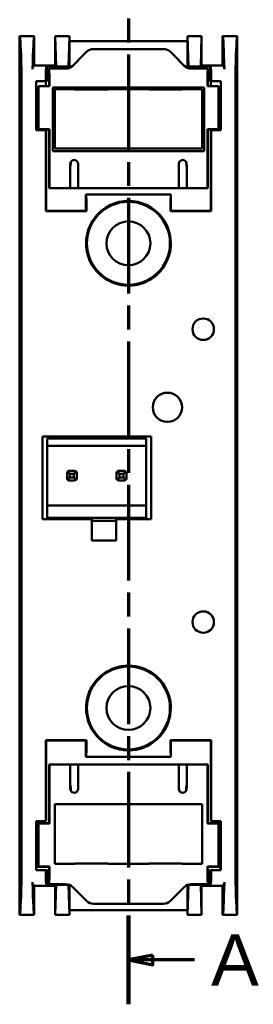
# Model space of a CAD drawing. Header units: millimetres. Extents: x 0 to 110, y 0 to 170.
# Tile 2 of 4: x 86 to 110, y 0 to 101. Entities that reach past the tile are written whole.
import ezdxf

# ---------------------------------------------------------------- set-up
doc = ezdxf.new("R2010")
doc.units = ezdxf.units.MM
doc.linetypes.add('CHAIN', pattern=[0.3543, 0.2362, -0.0295, 0.0591, -0.0295])
doc.linetypes.add('LONG_DASH_DOTTED', pattern=[0.3001, 0.2362, -0.0295, 0.0049, -0.0295])
doc.layers.add('Arêtes visibles(ISO)', color=7, linetype='Continuous', lineweight=50)
doc.layers.add('Lignes des vues en coupe(ISO)', color=7, linetype='LONG_DASH_DOTTED', lineweight=70)
doc.styles.get("Standard").update_dxf_attribs({"font": 'ARIAL.TTF'})

# ---------------------------------------------------------------- blocks, each defined once
blk = doc.blocks.new('SectionConversion2D0')
at = {"layer": 'Lignes des vues en coupe(ISO)', "linetype": 'CHAIN', "ltscale": 41.491604}
blk.add_line((145.94, 217.86), (145.94, 105.86), dxfattribs=at)
at = {"layer": 'Lignes des vues en coupe(ISO)', "linetype": 'Continuous', "lineweight": 140}
blk.add_line((145.94, 114.96), (145.94, 105.86), dxfattribs=at)
at = {"layer": 'Lignes des vues en coupe(ISO)', "linetype": 'Continuous'}
for p, q in [((148.44, 110.91), (145.94, 110.41)), ((148.44, 110.41), (145.94, 110.41)), ((145.94, 110.41), (148.44, 109.91)), ((148.44, 109.91), (148.44, 110.91)), ((152.71, 110.41), (148.44, 110.41))]:
    blk.add_line(p, q, dxfattribs=at)
at = {"layer": 'Lignes des vues en coupe(ISO)', "linetype": 'Continuous', "flags": 128}
blk.add_lwpolyline([(148.44, 110.91), (145.94, 110.41), (148.44, 109.91), (148.44, 110.91)], dxfattribs=at)
at = {"layer": 'Lignes des vues en coupe(ISO)'}
blk.add_solid([(148.44, 110.91), (145.94, 110.41), (148.44, 109.91), (148.44, 110.91)], dxfattribs=at)
at = {"layer": 'Lignes des vues en coupe(ISO)', "insert": (154.41, 107.78), "char_height": 5.25, "attachment_point": 7}
blk.add_mtext('A', dxfattribs=at)

msp = doc.modelspace()

# ---------------------------------------------------------------- linework, layer by layer
at = {"layer": 'Arêtes visibles(ISO)'}
for p, q in [((86.25, 99.15), (86.25, 88.42)), ((87.75, 99.15), (86.25, 99.15)), ((87.75, 96.15), (87.75, 99.15)), ((89.9, 99.15), (89.9, 99.15)), ((89.9, 99.15), (89.9, 96.15)), ((91.35, 99.15), (89.9, 99.15)), ((91.35, 99.15), (89.9, 99.15)), ((89.9, 99.15), (90, 96.05)), ((91.26, 96.05), (91.35, 99.15)), ((91.35, 99.15), (91.35, 99.15)), ((91.35, 98.65), (91.35, 99.15)), ((103.46, 99.15), (104.9, 99.15)), ((103.46, 99.15), (103.46, 99.15)), ((103.46, 99.15), (103.55, 96.05)), ((104.9, 99.15), (103.46, 99.15)), ((103.46, 99.15), (103.46, 98.65)), ((104.81, 96.05), (104.9, 99.15)), ((104.9, 99.15), (104.9, 99.15)), ((104.9, 99.15), (104.9, 96.15)), ((107.05, 99.15), (108.55, 99.15)), ((107.05, 96.15), (107.05, 99.15)), ((108.55, 88.42), (108.55, 99.15)), ((91.35, 95.92), (91.35, 98.65)), ((103.46, 98.65), (91.35, 98.65)), ((100.99, 97.85), (93.82, 97.85)), ((103.46, 98.65), (103.46, 95.92)), ((92.8, 97.24), (91.7, 96.14)), ((93.11, 97.56), (92.8, 97.24)), ((102.01, 97.24), (101.7, 97.56)), ((103.11, 96.14), (102.01, 97.24)), ((87.75, 96.15), (87.59, 95.98)), ((89.9, 96.15), (87.75, 96.15)), ((88.96, 95.98), (89.03, 96.05)), ((89.03, 96.05), (90, 96.05)), ((89.03, 96.05), (89.03, 94.61)), ((89.25, 95.85), (89.25, 94.61)), ((89.25, 95.85), (89.28, 95.82)), ((90.99, 95.85), (89.25, 95.85)), ((90, 96.05), (89.9, 96.15)), ((90, 96.05), (91.26, 96.05)), ((91.26, 96.05), (91.26, 95.89)), ((103.55, 95.89), (103.55, 96.05)), ((103.55, 96.05), (104.81, 96.05)), ((105.55, 95.85), (103.82, 95.85)), ((104.9, 96.15), (104.81, 96.05)), ((104.81, 96.05), (105.78, 96.05)), ((107.05, 96.15), (104.9, 96.15)), ((105.55, 95.85), (105.52, 95.82)), ((105.55, 94.61), (105.55, 95.85)), ((105.78, 96.05), (105.85, 95.98)), ((105.78, 94.61), (105.78, 96.05)), ((107.22, 95.98), (107.05, 96.15)), ((86.44, 13.32), (86.44, 94.98)), ((88.94, 94.57), (88.94, 94.98)), ((89.3, 94.04), (89.3, 94.82)), ((105.51, 94.82), (105.51, 94.04)), ((105.87, 94.98), (105.87, 94.57)), ((108.37, 94.98), (108.37, 13.32)), ((87.94, 89.53), (87.94, 94.57)), ((87.94, 94.57), (88.94, 94.57)), ((87.95, 94.56), (87.94, 94.57)), ((87.95, 89.54), (87.95, 94.56)), ((87.95, 94.56), (88.95, 94.56)), ((88.18, 94.04), (88.17, 94.05)), ((88.95, 94.05), (88.17, 94.05)), ((88.17, 94.05), (88.17, 89.62)), ((89.3, 94.04), (88.18, 94.04)), ((88.18, 94.04), (88.18, 89.63)), ((88.94, 94.57), (88.95, 94.56)), ((88.95, 94.56), (88.96, 94.55)), ((88.95, 94.56), (88.95, 94.05)), ((88.95, 94.55), (88.96, 94.55)), ((89.28, 94.06), (88.95, 94.06)), ((88.96, 94.61), (89.28, 94.61)), ((88.96, 94.55), (88.96, 94.61)), ((89.28, 94.61), (89.28, 94.06)), ((89.28, 94.06), (89.3, 94.04)), ((89.65, 87.4), (89.65, 93.9)), ((89.65, 93.9), (105.15, 93.9)), ((105.15, 93.9), (105.15, 87.4)), ((105.51, 94.04), (105.53, 94.06)), ((105.51, 94.04), (106.63, 94.04)), ((105.53, 94.61), (105.85, 94.61)), ((105.53, 94.06), (105.53, 94.61)), ((105.86, 94.06), (105.53, 94.06)), ((105.85, 94.61), (105.85, 94.55)), ((105.85, 94.55), (105.86, 94.56)), ((105.85, 94.55), (105.86, 94.55)), ((105.86, 94.56), (105.87, 94.57)), ((105.86, 94.56), (106.86, 94.56)), ((105.86, 94.56), (105.86, 94.05)), ((106.64, 94.05), (105.86, 94.05)), ((105.87, 94.57), (106.87, 94.57)), ((106.63, 94.04), (106.64, 94.05)), ((106.63, 94.04), (106.63, 89.63)), ((106.64, 89.62), (106.64, 94.05)), ((106.86, 94.56), (106.87, 94.57)), ((106.86, 94.56), (106.86, 89.54)), ((106.87, 94.57), (106.87, 89.53)), ((89.85, 93.75), (91.92, 93.75)), ((89.85, 87.65), (89.85, 93.75)), ((91.92, 93.72), (91.92, 93.75)), ((95.29, 93.72), (91.92, 93.72)), ((95.29, 93.75), (95.29, 93.72)), ((95.29, 93.75), (99.52, 93.75)), ((99.52, 93.72), (99.52, 93.75)), ((102.89, 93.72), (99.52, 93.72)), ((102.89, 93.75), (104.95, 93.75)), ((102.89, 93.75), (102.89, 93.72)), ((104.95, 93.75), (104.95, 87.65)), ((87.95, 89.54), (87.94, 89.53)), ((88.94, 89.53), (87.94, 89.53)), ((88.95, 89.54), (87.95, 89.54)), ((88.17, 89.62), (88.18, 89.63)), ((88.17, 89.62), (88.95, 89.62)), ((88.18, 89.63), (89.3, 89.63)), ((88.95, 89.54), (88.94, 89.53)), ((88.94, 81.25), (88.94, 89.53)), ((88.95, 89.62), (88.95, 89.54)), ((88.95, 89.61), (89.28, 89.61)), ((88.96, 89.55), (88.95, 89.54)), ((88.95, 89.55), (88.96, 89.55)), ((88.96, 89.55), (88.96, 81.27)), ((89.3, 89.63), (89.28, 89.61)), ((89.28, 89.61), (89.28, 83.58)), ((89.3, 83.6), (89.3, 89.63)), ((105.53, 89.61), (105.51, 89.63)), ((106.63, 89.63), (105.51, 89.63)), ((105.51, 89.63), (105.51, 83.6)), ((105.53, 83.58), (105.53, 89.61)), ((105.53, 89.61), (105.86, 89.61)), ((105.86, 89.54), (105.85, 89.55)), ((105.85, 89.55), (105.86, 89.55)), ((105.85, 81.27), (105.85, 89.55)), ((105.86, 89.62), (106.64, 89.62)), ((105.86, 89.62), (105.86, 89.54)), ((105.87, 89.53), (105.86, 89.54)), ((106.86, 89.54), (105.86, 89.54)), ((106.87, 89.53), (105.87, 89.53)), ((105.87, 89.53), (105.87, 81.25)), ((106.64, 89.62), (106.63, 89.63)), ((106.86, 89.54), (106.87, 89.53)), ((86.25, 88.42), (86.25, 88.42)), ((86.29, 87.49), (86.25, 88.42)), ((86.25, 88.42), (86.25, 88.42)), ((86.25, 19.88), (86.25, 88.42)), ((108.52, 87.49), (108.55, 88.42)), ((108.55, 88.42), (108.55, 88.42)), ((108.55, 88.42), (108.55, 88.42)), ((108.55, 88.42), (108.55, 19.88)), ((86.29, 20.81), (86.29, 87.49)), ((105.15, 87.4), (89.65, 87.4)), ((104.95, 87.65), (89.85, 87.65)), ((108.52, 20.81), (108.52, 87.49)), ((91.44, 83.6), (91.44, 85.98)), ((91.44, 85.98), (91.45, 85.98)), ((91.5, 86.21), (91.5, 86.3)), ((92.24, 85.98), (92.25, 85.98)), ((92.25, 85.98), (92.25, 83.6)), ((102.56, 83.6), (102.56, 85.98)), ((102.56, 85.98), (102.57, 85.98)), ((103.3, 86.3), (103.3, 86.21)), ((103.36, 85.98), (103.37, 85.98)), ((103.37, 85.98), (103.37, 83.6)), ((89.28, 83.58), (89.3, 83.6)), ((89.28, 83.58), (91.34, 83.58)), ((91.44, 83.6), (89.3, 83.6)), ((91.34, 83.58), (91.44, 83.6)), ((92.35, 83.58), (91.34, 83.58)), ((91.34, 83.58), (91.34, 83.58)), ((91.38, 83.58), (91.38, 83.59)), ((102.56, 83.6), (92.25, 83.6)), ((92.25, 83.6), (92.35, 83.58)), ((92.35, 83.58), (102.46, 83.58)), ((101.76, 82.96), (93.05, 82.96)), ((93.05, 82.96), (93.05, 81.27)), ((101.76, 81.27), (101.76, 82.96)), ((102.46, 83.58), (102.56, 83.6)), ((103.47, 83.58), (102.46, 83.58)), ((103.37, 83.6), (103.47, 83.58)), ((105.51, 83.6), (103.37, 83.6)), ((103.43, 83.59), (103.43, 83.58)), ((103.47, 83.58), (105.53, 83.58)), ((103.47, 83.58), (103.47, 83.58)), ((105.53, 83.58), (105.51, 83.6)), ((88.94, 81.25), (88.96, 81.27)), ((93.11, 81.25), (88.94, 81.25)), ((88.96, 81.27), (93.05, 81.27)), ((93.11, 81.25), (93.05, 81.27)), ((93.11, 81.49), (93.11, 81.25)), ((101.7, 81.25), (101.7, 81.49)), ((101.7, 81.25), (101.76, 81.27)), ((105.87, 81.25), (101.7, 81.25)), ((101.76, 81.27), (105.85, 81.27)), ((105.87, 81.25), (105.85, 81.27)), ((88.58, 49.7), (88.58, 58.15)), ((88.58, 58.15), (99.73, 58.15)), ((89.07, 57.22), (89.07, 57.95)), ((89.07, 57.95), (99.23, 57.95)), ((99.23, 57.22), (99.23, 57.95)), ((99.73, 58.15), (99.73, 49.7)), ((89.07, 51.09), (89.07, 57.22)), ((89.07, 57.22), (99.23, 57.22)), ((99.23, 51.09), (99.23, 57.22)), ((91.11, 53.82), (91.11, 54.48)), ((91.41, 54.35), (91.19, 54.57)), ((91.28, 54.65), (91.95, 54.65)), ((92.04, 54.57), (91.81, 54.35)), ((92.11, 54.48), (92.11, 53.82)), ((96.19, 53.82), (96.19, 54.48)), ((96.27, 54.57), (96.49, 54.35)), ((96.36, 54.65), (97.03, 54.65)), ((96.89, 54.35), (97.12, 54.57)), ((97.19, 54.48), (97.19, 53.82)), ((91.19, 53.73), (91.41, 53.95)), ((91.95, 53.65), (91.28, 53.65)), ((91.81, 54.35), (91.41, 54.35)), ((91.41, 53.95), (91.41, 54.35)), ((91.41, 53.95), (91.81, 53.95)), ((91.81, 53.95), (91.81, 54.35)), ((91.81, 53.95), (92.04, 53.73)), ((96.49, 53.95), (96.27, 53.73)), ((97.03, 53.65), (96.36, 53.65)), ((96.49, 54.35), (96.49, 53.95)), ((96.49, 54.35), (96.89, 54.35)), ((96.49, 53.95), (96.89, 53.95)), ((96.89, 53.95), (96.89, 54.35)), ((97.12, 53.73), (96.89, 53.95)), ((89.07, 49.83), (89.07, 51.09)), ((89.07, 51.09), (99.23, 51.09)), ((99.23, 49.83), (99.23, 51.09)), ((93.66, 49.7), (88.58, 49.7)), ((89.07, 49.83), (99.23, 49.83)), ((89.07, 49.7), (89.07, 49.83)), ((93.66, 47.51), (93.66, 49.7)), ((93.66, 49.52), (96.15, 49.52)), ((96.15, 49.7), (96.15, 47.51)), ((99.73, 49.7), (96.15, 49.7)), ((99.23, 49.7), (99.23, 49.83)), ((96.15, 47.51), (93.66, 47.51)), ((88.94, 27.05), (88.94, 18.77)), ((93.11, 27.05), (88.94, 27.05)), ((88.94, 27.05), (88.96, 27.03)), ((88.96, 27.03), (93.05, 27.03)), ((88.96, 18.75), (88.96, 27.03)), ((93.11, 27.05), (93.05, 27.03)), ((93.05, 27.03), (93.05, 25.34)), ((93.11, 26.81), (93.11, 27.05)), ((101.7, 27.05), (101.7, 26.81)), ((105.87, 27.05), (101.7, 27.05)), ((101.7, 27.05), (101.76, 27.03)), ((101.76, 27.03), (105.85, 27.03)), ((101.76, 25.34), (101.76, 27.03)), ((105.87, 27.05), (105.85, 27.03)), ((105.85, 27.03), (105.85, 18.75)), ((105.87, 18.77), (105.87, 27.05)), ((93.05, 25.34), (101.76, 25.34)), ((89.28, 24.57), (89.28, 18.54)), ((91.34, 24.57), (89.28, 24.57)), ((89.28, 24.57), (89.3, 24.55)), ((89.3, 24.55), (91.44, 24.55)), ((89.3, 18.52), (89.3, 24.55)), ((91.34, 24.57), (91.34, 24.57)), ((91.34, 24.57), (92.35, 24.57)), ((91.44, 24.55), (91.34, 24.57)), ((91.38, 24.56), (91.38, 24.57)), ((91.44, 22.17), (91.44, 24.55)), ((92.35, 24.57), (92.25, 24.55)), ((92.25, 24.55), (102.56, 24.55)), ((92.25, 24.55), (92.25, 22.17)), ((102.46, 24.57), (92.35, 24.57)), ((102.46, 24.57), (103.47, 24.57)), ((102.56, 24.55), (102.46, 24.57)), ((102.56, 22.17), (102.56, 24.55)), ((103.47, 24.57), (103.37, 24.55)), ((103.37, 24.55), (105.51, 24.55)), ((103.37, 24.55), (103.37, 22.17)), ((103.43, 24.57), (103.43, 24.56)), ((103.47, 24.57), (103.47, 24.57)), ((105.53, 24.57), (103.47, 24.57)), ((105.53, 24.57), (105.51, 24.55)), ((105.51, 24.55), (105.51, 18.52)), ((105.53, 18.54), (105.53, 24.57)), ((91.45, 22.17), (91.44, 22.17)), ((91.5, 21.85), (91.5, 22.09)), ((92.25, 22.17), (92.24, 22.17)), ((102.57, 22.17), (102.56, 22.17)), ((103.3, 22.09), (103.3, 21.85)), ((103.37, 22.17), (103.36, 22.17)), ((86.25, 19.88), (86.29, 20.81)), ((89.85, 20.49), (104.95, 20.49)), ((89.85, 14.39), (89.85, 20.49)), ((104.95, 20.49), (104.95, 14.39)), ((108.55, 19.88), (108.52, 20.81)), ((86.25, 9.15), (86.25, 19.88)), ((86.25, 19.88), (86.25, 19.88)), ((86.25, 19.88), (86.25, 19.88)), ((108.55, 19.88), (108.55, 9.15)), ((108.55, 19.88), (108.55, 19.88)), ((108.55, 19.88), (108.55, 19.88)), ((87.94, 18.77), (87.94, 13.73)), ((88.94, 18.77), (87.94, 18.77)), ((87.96, 18.75), (87.94, 18.77)), ((87.96, 18.75), (88.96, 18.75)), ((87.96, 13.75), (87.96, 18.75)), ((87.97, 18.54), (87.97, 14.09)), ((89.28, 18.54), (87.97, 18.54)), ((87.97, 18.54), (88.16, 18.53)), ((88.16, 18.53), (88.18, 18.52)), ((88.16, 14.09), (88.16, 18.53)), ((88.18, 18.52), (89.3, 18.52)), ((88.18, 14.11), (88.18, 18.52)), ((88.96, 18.75), (88.94, 18.77)), ((89.28, 18.54), (89.3, 18.52)), ((105.51, 18.52), (105.53, 18.54)), ((106.63, 18.52), (105.51, 18.52)), ((106.84, 18.54), (105.53, 18.54)), ((105.87, 18.77), (105.85, 18.75)), ((105.85, 18.75), (106.85, 18.75)), ((106.87, 18.77), (105.87, 18.77)), ((106.65, 18.53), (106.63, 18.52)), ((106.63, 14.11), (106.63, 18.52)), ((106.84, 18.54), (106.65, 18.53)), ((106.65, 14.09), (106.65, 18.53)), ((106.84, 14.09), (106.84, 18.54)), ((106.85, 18.75), (106.87, 18.77)), ((106.85, 18.75), (106.85, 13.75)), ((106.87, 13.73), (106.87, 18.77)), ((91.92, 14.39), (89.85, 14.39)), ((91.92, 14.39), (91.92, 14.42)), ((91.92, 14.42), (95.29, 14.42)), ((95.29, 14.42), (95.29, 14.39)), ((99.52, 14.39), (95.29, 14.39)), ((99.52, 14.42), (102.89, 14.42)), ((99.52, 14.39), (99.52, 14.42)), ((102.89, 14.42), (102.89, 14.39)), ((104.95, 14.39), (102.89, 14.39)), ((87.96, 13.75), (87.94, 13.73)), ((87.94, 13.73), (88.94, 13.73)), ((87.96, 13.75), (88.96, 13.75)), ((87.97, 14.09), (89.28, 14.09)), ((88.16, 14.09), (87.97, 14.09)), ((88.18, 14.11), (88.16, 14.09)), ((89.3, 14.11), (88.18, 14.11)), ((88.94, 13.73), (88.96, 13.75)), ((88.94, 13.73), (88.94, 13.32)), ((88.96, 13.69), (88.96, 13.75)), ((89.28, 13.69), (88.96, 13.69)), ((89.03, 12.25), (89.03, 13.69)), ((89.25, 13.69), (89.25, 12.3)), ((89.3, 14.11), (89.28, 14.09)), ((89.28, 14.09), (89.28, 13.69)), ((89.3, 13.33), (89.3, 14.11)), ((105.51, 14.11), (105.51, 13.33)), ((105.53, 14.09), (105.51, 14.11)), ((105.51, 14.11), (106.63, 14.11)), ((105.53, 14.09), (106.84, 14.09)), ((105.53, 13.69), (105.53, 14.09)), ((105.85, 13.69), (105.53, 13.69)), ((105.55, 12.3), (105.55, 13.69)), ((105.78, 13.69), (105.78, 12.25)), ((105.85, 13.75), (106.85, 13.75)), ((105.85, 13.75), (105.87, 13.73)), ((105.85, 13.75), (105.85, 13.69)), ((105.87, 13.73), (106.87, 13.73)), ((105.87, 13.32), (105.87, 13.73)), ((106.63, 14.11), (106.65, 14.09)), ((106.65, 14.09), (106.84, 14.09)), ((106.85, 13.75), (106.87, 13.73)), ((87.59, 12.32), (87.75, 12.15)), ((89.9, 12.15), (87.75, 12.15)), ((87.75, 12.15), (87.75, 9.15)), ((88.96, 12.32), (89.03, 12.25)), ((89.03, 12.25), (90, 12.25)), ((89.25, 12.3), (89.28, 12.33)), ((89.25, 12.3), (90.99, 12.3)), ((90, 12.25), (89.9, 9.15)), ((89.9, 12.15), (90, 12.25)), ((89.9, 9.15), (89.9, 12.15)), ((91.26, 12.25), (90, 12.25)), ((91.26, 12.25), (91.26, 12.26)), ((91.35, 9.15), (91.26, 12.25)), ((91.35, 9.65), (91.35, 12.23)), ((103.55, 12.25), (103.46, 9.15)), ((103.46, 12.23), (103.46, 9.65)), ((103.55, 12.26), (103.55, 12.25)), ((104.81, 12.25), (103.55, 12.25)), ((103.82, 12.3), (105.55, 12.3)), ((104.81, 12.25), (105.78, 12.25)), ((104.81, 12.25), (104.9, 12.15)), ((104.9, 9.15), (104.81, 12.25)), ((107.05, 12.15), (104.9, 12.15)), ((104.9, 9.15), (104.9, 12.15)), ((105.55, 12.3), (105.52, 12.33)), ((105.78, 12.25), (105.85, 12.32)), ((107.05, 12.15), (107.22, 12.32)), ((107.05, 12.15), (107.05, 9.15)), ((91.7, 12.01), (92.8, 10.91)), ((102.01, 10.91), (103.11, 12.01)), ((92.8, 10.91), (93.11, 10.59)), ((93.82, 10.3), (100.99, 10.3)), ((101.7, 10.59), (102.01, 10.91)), ((87.75, 9.15), (86.25, 9.15)), ((89.9, 9.15), (91.35, 9.15)), ((89.9, 9.15), (89.9, 9.15)), ((91.35, 9.15), (89.9, 9.15)), ((103.46, 9.65), (91.35, 9.65)), ((91.35, 9.65), (91.35, 9.15)), ((91.35, 9.15), (91.35, 9.15)), ((103.46, 9.15), (103.46, 9.65)), ((103.46, 9.15), (103.46, 9.15)), ((103.46, 9.15), (104.9, 9.15)), ((103.46, 9.15), (104.9, 9.15)), ((104.9, 9.15), (104.9, 9.15)), ((107.05, 9.15), (108.55, 9.15))]:
    msp.add_line(p, q, dxfattribs=at)
for centre, radius in [((97.4, 77.95), 4.28), ((97.4, 77.95), 4.25), ((97.4, 77.95), 2.25), ((105.06, 69.15), 1.1), ((101.4, 61.15), 1.5), ((105.06, 39.15), 1.1), ((97.4, 30.35), 4.28), ((97.4, 30.35), 4.25), ((97.4, 30.35), 2.25)]:
    msp.add_circle(centre, radius, dxfattribs=at)
for centre, radius, start, end in [((91.84, 86.08), 0.404, 346.2107, 193.7893), ((102.96, 86.08), 0.404, 346.2107, 193.7893), ((97.4, 77.95), 4.34, 125.3158, 54.6842), ((91.61, 54.15), 0.6, 135, 146.4427), ((91.61, 54.15), 0.6, 123.5573, 135), ((91.61, 54.15), 0.6, 45, 56.4427), ((91.61, 54.15), 0.6, 33.5573, 45), ((96.69, 54.15), 0.6, 135, 146.4427), ((96.69, 54.15), 0.6, 123.5573, 135), ((96.69, 54.15), 0.6, 45, 56.4427), ((96.69, 54.15), 0.6, 33.5573, 45), ((91.61, 54.15), 0.6, 213.5573, 225), ((91.61, 54.15), 0.6, 225, 236.4427), ((91.61, 54.15), 0.6, 303.5573, 315), ((91.61, 54.15), 0.6, 315, 326.4427), ((96.69, 54.15), 0.6, 213.5573, 225), ((96.69, 54.15), 0.6, 225, 236.4427), ((96.69, 54.15), 0.6, 303.5573, 315), ((96.69, 54.15), 0.6, 315, 326.4427), ((97.4, 30.35), 4.34, 305.3158, 234.6842), ((91.84, 22.07), 0.404, 166.2107, 13.7893), ((102.96, 22.07), 0.404, 166.2107, 13.7893)]:
    msp.add_arc(centre, radius, start, end, dxfattribs=at)
for centre, major_axis, ratio, start_param, end_param in [((86.25, 81.38), (0, -17.77), 0.017455, 2.516747, 3.124139), ((87.76, 81.38), (0, -17.77), 0.017455, 3.159046, 3.766438), ((107.05, 81.38), (0, -17.77), 0.017455, 2.516747, 3.124139), ((108.56, 81.38), (0, -17.77), 0.017455, 3.159046, 3.766438), ((93.82, 96.85), (-0.383, 0.924), 0.999822, 5.890549, 6.675821), ((100.99, 96.85), (0.383, 0.924), 0.999822, 5.890549, 6.675821), ((87.59, 94.98), (0, -1), 0.017455, 3.159046, 3.766438), ((88.96, 94.98), (0, 1), 0.017455, 0.017453, 1.570796), ((89.28, 94.82), (0, -1), 0.017455, 1.570796, 3.124139), ((90.99, 96.85), (0.383, -0.924), 0.999822, 5.890549, 6.675821), ((103.82, 96.85), (-0.383, -0.924), 0.999822, 5.890549, 6.675821), ((105.53, 94.82), (0, 1), 0.017455, 0.017453, 1.570796), ((105.85, 94.98), (0, -1), 0.017455, 1.570796, 3.124139), ((107.22, 94.98), (0, 1), 0.017455, 5.65834, 6.265732), ((86.42, 94.98), (0, -1), 0.017455, 1.570796, 2.516747), ((108.39, 94.98), (0, 1), 0.017455, 0.624845, 1.570796), ((93.03, 81.49), (0, -1.5), 0.052408, 1.570796, 2.940235), ((101.78, 81.49), (0, 1.5), 0.052408, 0.201358, 1.570796), ((93.03, 26.81), (0, -1.5), 0.052408, 0.201358, 1.570796), ((101.78, 26.81), (0, 1.5), 0.052408, 1.570796, 2.940235), ((86.42, 13.32), (0, -1), 0.017455, 0.624845, 1.570796), ((88.96, 13.32), (0, 1), 0.017455, 1.570796, 3.124139), ((89.28, 13.33), (0, -1), 0.017455, 0.017453, 1.570796), ((105.53, 13.33), (0, 1), 0.017455, 1.570796, 3.124139), ((105.85, 13.32), (0, -1), 0.017455, 0.017453, 1.570796), ((108.39, 13.32), (0, 1), 0.017455, 1.570796, 2.516747), ((86.25, 26.92), (0, 17.77), 0.017455, 3.159046, 3.766438), ((87.76, 26.92), (0, 17.77), 0.017455, 2.516747, 3.124139), ((87.59, 13.32), (0, -1), 0.017455, 5.65834, 6.265732), ((90.99, 11.3), (0.383, 0.924), 0.999822, 5.890549, 6.675821), ((103.82, 11.3), (-0.383, 0.924), 0.999822, 5.890549, 6.675821), ((107.05, 26.92), (0, 17.77), 0.017455, 3.159046, 3.766438), ((107.22, 13.32), (0, 1), 0.017455, 3.159046, 3.766438), ((108.56, 26.92), (0, 17.77), 0.017455, 2.516747, 3.124139), ((93.82, 11.3), (-0.383, -0.924), 0.999822, 5.890549, 6.675821), ((100.99, 11.3), (0.383, -0.924), 0.999822, 5.890549, 6.675821)]:
    msp.add_ellipse(centre, major_axis=major_axis, ratio=ratio, start_param=start_param, end_param=end_param, dxfattribs=at)
for points in [[(91.5, 86.21), (91.48, 86.08), (91.46, 85.95), (91.44, 85.82)], [(103.37, 85.82), (103.35, 85.95), (103.33, 86.08), (103.3, 86.21)], [(91.44, 22.48), (91.46, 22.35), (91.48, 22.22), (91.5, 22.09)], [(103.3, 22.09), (103.33, 22.22), (103.35, 22.35), (103.37, 22.48)]]:
    msp.add_open_spline(points, degree=3, dxfattribs=at)
for points, knots in [([(94.9, 81.49), (95.1, 81.64), (95.32, 81.77), (96.13, 82.15), (96.77, 82.29), (97.4, 82.29), (98.04, 82.29), (98.68, 82.15), (99.49, 81.77), (99.71, 81.64), (99.91, 81.49)], [1.8968114, 1.8968114, 1.8968114, 1.8968114, 1.9741101, 1.9741101, 2.164166, 2.164166, 2.164166, 2.3542219, 2.3542219, 2.4315206, 2.4315206, 2.4315206, 2.4315206]), ([(99.91, 26.81), (99.8, 26.73), (99.68, 26.65), (99.14, 26.34), (98.69, 26.17), (97.7, 25.99), (97.2, 25.99), (96.15, 26.16), (95.65, 26.34), (95.11, 26.67), (95, 26.73), (94.9, 26.81)], [1.9039515, 1.9039515, 1.9039515, 1.9039515, 1.9476442, 1.9476442, 2.0857011, 2.0857011, 2.2293833, 2.2293833, 2.3825336, 2.3825336, 2.4205725, 2.4205725, 2.4205725, 2.4205725])]:
    msp.add_open_spline(points, degree=3, knots=knots, dxfattribs=at)

# ---------------------------------------------------------------- block references
at = {"layer": 'Lignes des vues en coupe(ISO)'}
msp.add_blockref('SectionConversion2D0', (-48.54, -105.86), dxfattribs=at)

doc.saveas('drawing.dxf')
